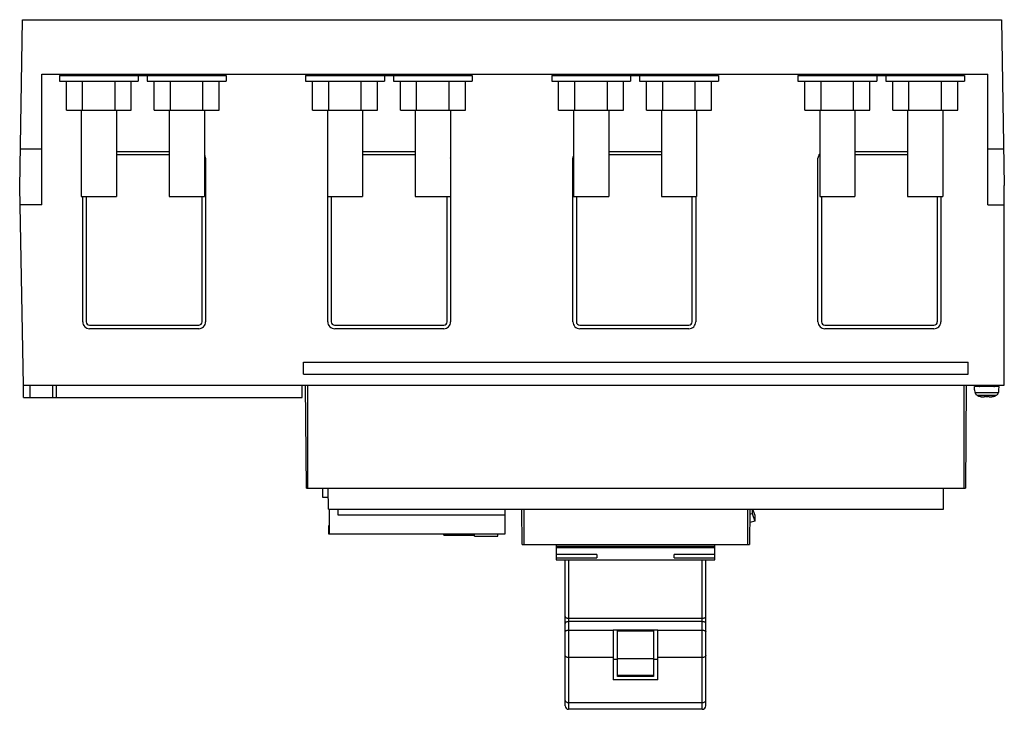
# Model space of a CAD drawing. Header units: millimetres. Extents: x 38 to 318, y 153 to 350.
import ezdxf

# ---------------------------------------------------------------- set-up
doc = ezdxf.new("R2010")
doc.units = ezdxf.units.MM
doc.header["$LTSCALE"] = 32.63007
doc.layers.get('0').update_dxf_attribs({"linetype": 'CONTINUOUS'})
doc.layers.add('INTFCLR_87', color=7, linetype='CONTINUOUS')

msp = doc.modelspace()

# ---------------------------------------------------------------- linework, layer by layer
at = {"color": 7, "linetype": 'Continuous'}
for p, q in [((37.58, 301.87), (38.38, 349.61)), ((38.38, 349.61), (316.79, 349.61)), ((316.79, 349.61), (317.59, 302.41)), ((43.88, 296.91), (43.88, 334.11)), ((43.88, 334.11), (312.89, 334.11)), ((48.88, 333.71), (48.88, 332.11)), ((48.88, 333.71), (96.3, 333.71)), ((50.59, 333.71), (50.59, 334.11)), ((51.59, 334.11), (51.59, 333.71)), ((71.3, 333.71), (71.3, 332.11)), ((73.88, 333.71), (73.88, 332.11)), ((89.38, 333.71), (89.38, 334.11)), ((90.09, 334.11), (90.09, 333.71)), ((94.3, 333.71), (94.3, 334.11)), ((94.59, 334.11), (94.59, 333.71)), ((96.3, 333.71), (96.3, 332.11)), ((118.88, 333.71), (118.88, 332.11)), ((118.88, 333.71), (166.3, 333.71)), ((120.59, 333.71), (120.59, 334.11)), ((121.59, 334.11), (121.59, 333.71)), ((141.3, 333.71), (141.3, 332.11)), ((143.88, 333.71), (143.88, 332.11)), ((159.38, 333.71), (159.38, 334.11)), ((160.09, 334.11), (160.09, 333.71)), ((164.3, 333.71), (164.3, 334.11)), ((164.59, 334.11), (164.59, 333.71)), ((166.3, 333.71), (166.3, 332.11)), ((188.88, 333.71), (188.88, 332.11)), ((188.88, 333.71), (236.3, 333.71)), ((190.59, 333.71), (190.59, 334.11)), ((191.59, 334.11), (191.59, 333.71)), ((211.3, 333.71), (211.3, 332.11)), ((213.88, 333.71), (213.88, 332.11)), ((229.38, 333.71), (229.38, 334.11)), ((230.09, 334.11), (230.09, 333.71)), ((234.3, 333.71), (234.3, 334.11)), ((234.59, 334.11), (234.59, 333.71)), ((236.3, 333.71), (236.3, 332.11)), ((258.88, 333.71), (258.88, 332.11)), ((258.88, 333.71), (306.3, 333.71)), ((260.59, 333.71), (260.59, 334.11)), ((261.59, 334.11), (261.59, 333.71)), ((281.3, 333.71), (281.3, 332.11)), ((283.88, 333.71), (283.88, 332.11)), ((299.38, 333.71), (299.38, 334.11)), ((300.09, 334.11), (300.09, 333.71)), ((304.3, 333.71), (304.3, 334.11)), ((304.59, 334.11), (304.59, 333.71)), ((306.3, 333.71), (306.3, 332.11)), ((312.89, 296.91), (312.89, 334.11)), ((48.88, 332.11), (71.3, 332.11)), ((50.85, 323.91), (50.85, 332.11)), ((55.46, 323.91), (55.46, 332.11)), ((64.7, 323.91), (64.7, 332.11)), ((69.32, 323.91), (69.32, 332.11)), ((73.88, 332.11), (96.3, 332.11)), ((75.85, 323.91), (75.85, 332.11)), ((80.47, 323.91), (80.47, 332.11)), ((89.71, 323.91), (89.71, 332.11)), ((94.32, 323.91), (94.32, 332.11)), ((118.88, 332.11), (141.3, 332.11)), ((120.85, 323.91), (120.85, 332.11)), ((125.46, 323.91), (125.46, 332.11)), ((134.7, 323.91), (134.7, 332.11)), ((139.32, 323.91), (139.32, 332.11)), ((143.88, 332.11), (166.3, 332.11)), ((145.85, 323.91), (145.85, 332.11)), ((150.47, 323.91), (150.47, 332.11)), ((159.71, 323.91), (159.71, 332.11)), ((164.32, 323.91), (164.32, 332.11)), ((188.88, 332.11), (211.3, 332.11)), ((190.85, 323.91), (190.85, 332.11)), ((195.47, 323.91), (195.47, 332.11)), ((204.71, 323.91), (204.71, 332.11)), ((209.33, 323.91), (209.33, 332.11)), ((213.88, 332.11), (236.3, 332.11)), ((215.85, 323.91), (215.85, 332.11)), ((220.47, 323.91), (220.47, 332.11)), ((229.71, 323.91), (229.71, 332.11)), ((234.33, 323.91), (234.33, 332.11)), ((258.88, 332.11), (281.3, 332.11)), ((260.85, 323.91), (260.85, 332.11)), ((265.47, 323.91), (265.47, 332.11)), ((274.71, 323.91), (274.71, 332.11)), ((279.33, 323.91), (279.33, 332.11)), ((283.88, 332.11), (306.3, 332.11)), ((285.85, 323.91), (285.85, 332.11)), ((290.47, 323.91), (290.47, 332.11)), ((299.71, 323.91), (299.71, 332.11)), ((304.33, 323.91), (304.33, 332.11)), ((50.85, 323.91), (69.32, 323.91)), ((55.09, 323.91), (55.09, 299.31)), ((65.09, 323.91), (65.09, 299.31)), ((75.85, 323.91), (94.32, 323.91)), ((80.09, 323.91), (80.09, 299.31)), ((90.09, 323.91), (90.09, 299.31)), ((120.85, 323.91), (139.32, 323.91)), ((125.09, 323.91), (125.09, 299.31)), ((135.09, 323.91), (135.09, 299.31)), ((145.85, 323.91), (164.32, 323.91)), ((150.09, 323.91), (150.09, 299.31)), ((160.09, 323.91), (160.09, 299.31)), ((190.85, 323.91), (209.33, 323.91)), ((195.09, 323.91), (195.09, 299.31)), ((205.09, 323.91), (205.09, 299.31)), ((215.85, 323.91), (234.33, 323.91)), ((220.09, 323.91), (220.09, 299.31)), ((230.09, 323.91), (230.09, 299.31)), ((260.85, 323.91), (279.33, 323.91)), ((265.09, 323.91), (265.09, 299.31)), ((275.09, 323.91), (275.09, 299.31)), ((285.85, 323.91), (304.33, 323.91)), ((290.09, 323.91), (290.09, 299.31)), ((300.09, 323.91), (300.09, 299.31)), ((37.77, 312.91), (43.88, 312.91)), ((65.09, 312.13), (80.09, 312.13)), ((80.09, 311.13), (65.09, 311.13)), ((135.09, 312.13), (150.09, 312.13)), ((150.09, 311.13), (135.09, 311.13)), ((205.09, 312.13), (220.09, 312.13)), ((220.09, 311.13), (205.09, 311.13)), ((275.09, 312.13), (290.09, 312.13)), ((290.09, 311.13), (275.09, 311.13)), ((312.89, 312.91), (317.41, 312.91)), ((90.44, 310.17), (90.44, 263.65)), ((160.14, 310.17), (160.14, 263.65)), ((194.9, 263.65), (194.9, 310.17)), ((264.6, 263.65), (264.6, 310.17)), ((317.59, 245.61), (317.59, 302.41)), ((38.68, 245.61), (37.58, 301.87)), ((43.88, 296.91), (37.68, 296.91)), ((55.09, 299.31), (65.09, 299.31)), ((55.5, 263.65), (55.5, 299.31)), ((56.5, 299.31), (56.5, 263.65)), ((80.09, 299.31), (90.09, 299.31)), ((89.44, 263.65), (89.44, 299.31)), ((125.09, 299.31), (135.09, 299.31)), ((125.2, 263.65), (125.2, 299.31)), ((126.2, 299.31), (126.2, 263.65)), ((150.09, 299.31), (160.09, 299.31)), ((159.14, 263.65), (159.14, 299.31)), ((195.09, 299.31), (205.09, 299.31)), ((195.9, 299.31), (195.9, 263.65)), ((220.09, 299.31), (230.09, 299.31)), ((228.84, 263.65), (228.84, 299.31)), ((229.84, 299.31), (229.84, 263.65)), ((265.09, 299.31), (275.09, 299.31)), ((265.6, 299.31), (265.6, 263.65)), ((290.09, 299.31), (300.09, 299.31)), ((298.54, 263.65), (298.54, 299.31)), ((299.54, 299.31), (299.54, 263.65)), ((312.89, 296.91), (317.59, 296.91)), ((57.46, 262.69), (88.48, 262.69)), ((88.48, 261.69), (57.46, 261.69)), ((127.16, 262.69), (158.18, 262.69)), ((158.18, 261.69), (127.16, 261.69)), ((196.86, 262.69), (227.88, 262.69)), ((227.88, 261.69), (196.86, 261.69)), ((266.56, 262.69), (297.58, 262.69)), ((297.58, 261.69), (266.56, 261.69)), ((118.3, 248.81), (118.3, 252.21)), ((118.3, 252.21), (307.3, 252.21)), ((307.3, 248.81), (307.3, 252.21)), ((118.3, 248.81), (307.3, 248.81)), ((38.68, 245.61), (317.59, 245.61)), ((38.69, 242.11), (38.69, 245.61)), ((40.59, 242.11), (40.59, 245.61)), ((46.98, 242.11), (46.98, 245.61)), ((48.09, 242.11), (48.09, 245.61)), ((117.89, 242.11), (117.89, 245.61)), ((119.1, 216.31), (118.84, 245.61)), ((119.41, 245.61), (119.41, 216.31)), ((306.19, 216.31), (306.19, 245.61)), ((306.76, 245.61), (306.51, 216.31)), ((316.09, 245.21), (309.08, 245.21)), ((309.15, 244.31), (309.08, 245.21)), ((309.15, 244.31), (309.21, 244.31)), ((309.28, 243.55), (309.21, 244.31)), ((310.59, 245.61), (310.59, 245.41)), ((310.59, 245.41), (314.59, 245.41)), ((314.59, 245.61), (314.59, 245.41)), ((315.96, 244.31), (315.9, 243.55)), ((315.96, 244.31), (316.02, 244.31)), ((316.02, 244.31), (316.09, 245.21)), ((38.69, 242.11), (117.89, 242.11)), ((309.28, 243.55), (315.9, 243.55)), ((309.83, 242.75), (315.34, 242.75)), ((311.79, 242.31), (311.99, 242.31)), ((311.99, 242.46), (311.99, 242.31)), ((313.19, 242.31), (313.19, 242.46)), ((313.19, 242.31), (313.39, 242.31)), ((119.1, 216.31), (306.51, 216.31)), ((123.79, 213.72), (123.79, 216.31)), ((125.36, 210.31), (125.31, 216.31)), ((300.25, 210.31), (300.3, 216.31)), ((125.33, 213.72), (123.79, 213.72)), ((125.36, 210.31), (300.25, 210.31)), ((125.59, 210.31), (125.59, 203.22)), ((128.09, 210.31), (128.09, 208.72)), ((175.59, 210.31), (175.59, 203.22)), ((180.45, 200.31), (180.36, 210.31)), ((180.96, 210.31), (180.96, 200.31)), ((244.65, 200.31), (244.65, 210.31)), ((245.25, 210.31), (245.16, 200.31)), ((245.87, 210.31), (245.87, 209.12)), ((246.66, 208.76), (246.09, 210.31)), ((128.09, 208.72), (175.59, 208.72)), ((245.24, 208.93), (245.87, 209.12)), ((245.87, 209.12), (246.66, 206.98)), ((246.66, 208.76), (246.66, 206.98)), ((125.51, 203.22), (125.51, 205.72)), ((125.59, 205.72), (125.51, 205.72)), ((246.66, 206.98), (245.22, 206.54)), ((125.59, 204.22), (125.51, 204.22)), ((175.59, 203.22), (125.51, 203.22)), ((158.21, 202.92), (158.21, 203.22)), ((158.21, 203.09), (166.94, 203.09)), ((158.21, 202.92), (166.94, 202.92)), ((166.94, 202.72), (166.94, 203.22)), ((166.94, 202.72), (173.54, 202.72)), ((173.54, 202.72), (173.54, 203.22)), ((180.45, 200.31), (245.16, 200.31)), ((190.12, 200.31), (190.12, 195.97)), ((190.12, 199.85), (235.27, 199.85)), ((190.12, 199.49), (235.27, 199.49)), ((235.27, 195.97), (235.27, 200.31)), ((201.69, 197.49), (190.12, 197.49)), ((190.12, 196.49), (201.69, 196.49)), ((201.69, 197.49), (201.69, 196.49)), ((235.27, 197.49), (223.69, 197.49)), ((223.69, 196.49), (223.69, 197.49)), ((223.69, 196.49), (235.27, 196.49)), ((190.12, 195.97), (235.27, 195.97)), ((192.69, 154.42), (192.69, 195.97)), ((193.69, 195.98), (193.69, 153.42)), ((231.69, 153.42), (231.69, 195.98)), ((232.69, 154.42), (232.69, 195.97)), ((193.69, 179.33), (231.69, 179.33)), ((231.69, 178.36), (193.69, 178.36)), ((193.69, 175.94), (206.34, 175.95)), ((207.59, 175.95), (206.34, 175.95)), ((206.34, 175.95), (206.34, 161.83)), ((217.8, 175.95), (207.59, 175.95)), ((207.59, 162.79), (207.59, 175.95)), ((207.59, 175.76), (217.8, 175.76)), ((219.04, 175.95), (217.8, 175.95)), ((217.8, 175.95), (217.8, 162.79)), ((219.04, 175.95), (231.69, 175.94)), ((219.04, 161.83), (219.04, 175.95)), ((206.34, 168.13), (193.69, 168.13)), ((231.69, 168.13), (219.04, 168.13)), ((207.59, 167.63), (206.34, 167.63)), ((217.8, 167.74), (207.59, 167.74)), ((219.04, 167.63), (217.8, 167.63)), ((217.8, 162.99), (207.59, 162.99)), ((217.8, 162.79), (207.59, 162.79)), ((219.04, 161.83), (206.34, 161.83)), ((193.69, 155.32), (231.69, 155.32)), ((231.69, 153.42), (193.69, 153.42))]:
    msp.add_line(p, q, dxfattribs=at)
for centre, radius, start, end in [((88.47, 310.17), 1.96, 359.9541, 27.5155), ((266.55, 310.17), 1.96, 141.4622, 180.0352), ((158.17, 310.17), 1.96, 359.9541, 4.0776), ((196.85, 310.17), 1.96, 164.7884, 180.0352), ((57.46, 263.65), 1.96, 179.9542, 270.0497), ((57.45, 263.65), 0.959, 179.9459, 270.0541), ((88.48, 263.65), 1.96, 269.9648, 0.0352), ((88.48, 263.65), 0.959, 269.946, 0.054), ((127.16, 263.65), 1.96, 179.9542, 270.0497), ((127.15, 263.65), 0.959, 179.9459, 270.0541), ((158.18, 263.65), 1.96, 269.9648, 0.0352), ((158.18, 263.65), 0.959, 269.946, 0.054), ((196.86, 263.65), 1.96, 179.9542, 270.0497), ((196.85, 263.65), 0.959, 179.9459, 270.0541), ((227.88, 263.65), 1.96, 269.9648, 0.0352), ((227.88, 263.65), 0.959, 269.946, 0.054), ((266.56, 263.65), 1.96, 179.9542, 270.0497), ((266.55, 263.65), 0.959, 179.9459, 270.0541), ((297.58, 263.65), 1.96, 269.9648, 0.0352), ((297.58, 263.65), 0.959, 269.946, 0.054), ((310.39, 245.41), 0.2, 270, 360), ((314.79, 245.41), 0.2, 180, 270), ((310.26, 243.64), 0.986, 185.0831, 204.792), ((310.27, 243.64), 0.996, 204.7946, 214.5474), ((310.27, 243.65), 1, 214.5657, 224.0701), ((310.28, 243.66), 1.01, 224.1085, 243.4462), ((311.64, 246.37), 4.04, 243.4091, 247.2695), ((311.65, 246.39), 4.07, 247.2702, 250.3943), ((311.66, 246.42), 4.11, 250.3981, 254.5542), ((311.68, 246.49), 4.17, 254.556, 258.0712), ((311.69, 246.56), 4.25, 258.0699, 260.3648), ((311.7, 246.64), 4.33, 260.3639, 261.9167), ((311.71, 246.7), 4.39, 261.9149, 262.6395), ((311.74, 246.89), 4.58, 262.6652, 266.3545), ((311.76, 247.25), 4.94, 266.3361, 267.7093), ((311.77, 247.62), 5.31, 267.7119, 268.9934), ((311.78, 248.18), 5.87, 268.9938, 270.0097), ((311.78, 248.18), 5.87, 268.9937, 270.0097), ((313.39, 248.18), 5.87, 269.9902, 271.0122), ((313.39, 248.18), 5.87, 269.9902, 271.0122), ((313.4, 247.6), 5.29, 271.0113, 272.3943), ((313.41, 247.23), 4.92, 272.3991, 273.6922), ((313.44, 246.88), 4.57, 273.6729, 277.389), ((313.46, 246.69), 4.38, 277.4148, 278.1606), ((313.47, 246.64), 4.32, 278.1589, 279.7034), ((313.48, 246.56), 4.25, 279.7027, 281.985), ((313.5, 246.48), 4.17, 281.9835, 285.5287), ((313.51, 246.42), 4.11, 285.5306, 289.6982), ((313.53, 246.39), 4.07, 289.702, 292.7763), ((313.53, 246.36), 4.04, 292.777, 296.591), ((314.89, 243.66), 1.01, 296.5538, 315.8915), ((314.9, 243.65), 1, 315.9299, 325.4343), ((314.9, 243.64), 0.996, 325.4526, 335.2054), ((314.91, 243.64), 0.986, 335.208, 354.9169), ((193.69, 154.42), 1, 180, 270), ((231.69, 154.42), 1, 270, 360)]:
    msp.add_arc(centre, radius, start, end, dxfattribs=at)
for points, knots in [([(311.99, 242.46), (312.18, 242.44), (312.59, 242.43), (312.99, 242.44), (313.19, 242.46)], [0, 0, 0, 0, 0.5, 1, 1, 1, 1]), ([(313.19, 242.46), (312.99, 242.45), (312.59, 242.43), (312.18, 242.45), (311.99, 242.46)], [0, 0, 0, 0, 0.5, 1, 1, 1, 1]), ([(192.69, 179.81), (192.69, 179.75), (192.74, 179.64), (192.86, 179.54), (193.04, 179.44), (193.32, 179.36), (193.56, 179.33), (193.69, 179.33)], [0, 0, 0, 0, 0.16664, 0.270771, 0.391626, 0.677403, 1, 1, 1, 1]), ([(231.69, 179.33), (231.82, 179.33), (232.06, 179.36), (232.34, 179.44), (232.52, 179.54), (232.64, 179.64), (232.69, 179.75), (232.69, 179.81)], [0, 0, 0, 0, 0.322597, 0.608374, 0.729229, 0.83336, 1, 1, 1, 1]), ([(193.69, 178.36), (193.56, 178.36), (193.32, 178.34), (193.04, 178.25), (192.86, 178.14), (192.74, 178.04), (192.69, 177.93), (192.69, 177.86)], [0, 0, 0, 0, 0.319838, 0.604037, 0.724921, 0.829788, 1, 1, 1, 1]), ([(232.69, 177.86), (232.69, 177.93), (232.64, 178.04), (232.52, 178.14), (232.34, 178.25), (232.06, 178.34), (231.82, 178.36), (231.69, 178.36)], [0, 0, 0, 0, 0.170212, 0.275079, 0.395963, 0.680162, 1, 1, 1, 1]), ([(192.69, 175.44), (192.69, 175.51), (192.74, 175.62), (192.86, 175.73), (193.04, 175.83), (193.32, 175.92), (193.56, 175.94), (193.69, 175.94)], [0, 0, 0, 0, 0.170212, 0.275079, 0.395963, 0.680162, 1, 1, 1, 1]), ([(231.69, 175.94), (231.82, 175.94), (232.06, 175.92), (232.34, 175.83), (232.52, 175.73), (232.64, 175.62), (232.69, 175.51), (232.69, 175.44)], [0, 0, 0, 0, 0.319838, 0.604037, 0.724921, 0.829788, 1, 1, 1, 1]), ([(193.69, 168.13), (193.56, 168.13), (193.32, 168.16), (192.99, 168.29), (192.76, 168.48), (192.69, 168.67), (192.69, 168.75)], [0, 0, 0, 0, 0.301057, 0.575089, 0.805757, 1, 1, 1, 1]), ([(232.69, 168.75), (232.69, 168.67), (232.63, 168.48), (232.39, 168.29), (232.07, 168.16), (231.82, 168.13), (231.69, 168.13)], [0, 0, 0, 0, 0.194243, 0.424911, 0.698943, 1, 1, 1, 1]), ([(192.69, 155.94), (192.69, 155.86), (192.76, 155.68), (192.99, 155.48), (193.32, 155.35), (193.56, 155.32), (193.69, 155.32)], [0, 0, 0, 0, 0.194243, 0.424911, 0.698943, 1, 1, 1, 1]), ([(231.69, 155.32), (231.82, 155.32), (232.07, 155.35), (232.39, 155.48), (232.63, 155.68), (232.69, 155.86), (232.69, 155.94)], [0, 0, 0, 0, 0.301057, 0.575089, 0.805757, 1, 1, 1, 1])]:
    msp.add_open_spline(points, degree=3, knots=knots, dxfattribs=at)
at = {"layer": 'INTFCLR_87', "color": 254, "linetype": 'Continuous', "true_color": 0xf0ebaf}
msp.add_line((312.59, 242.44), (312.59, 242.31), dxfattribs=at)

doc.saveas('drawing.dxf')
